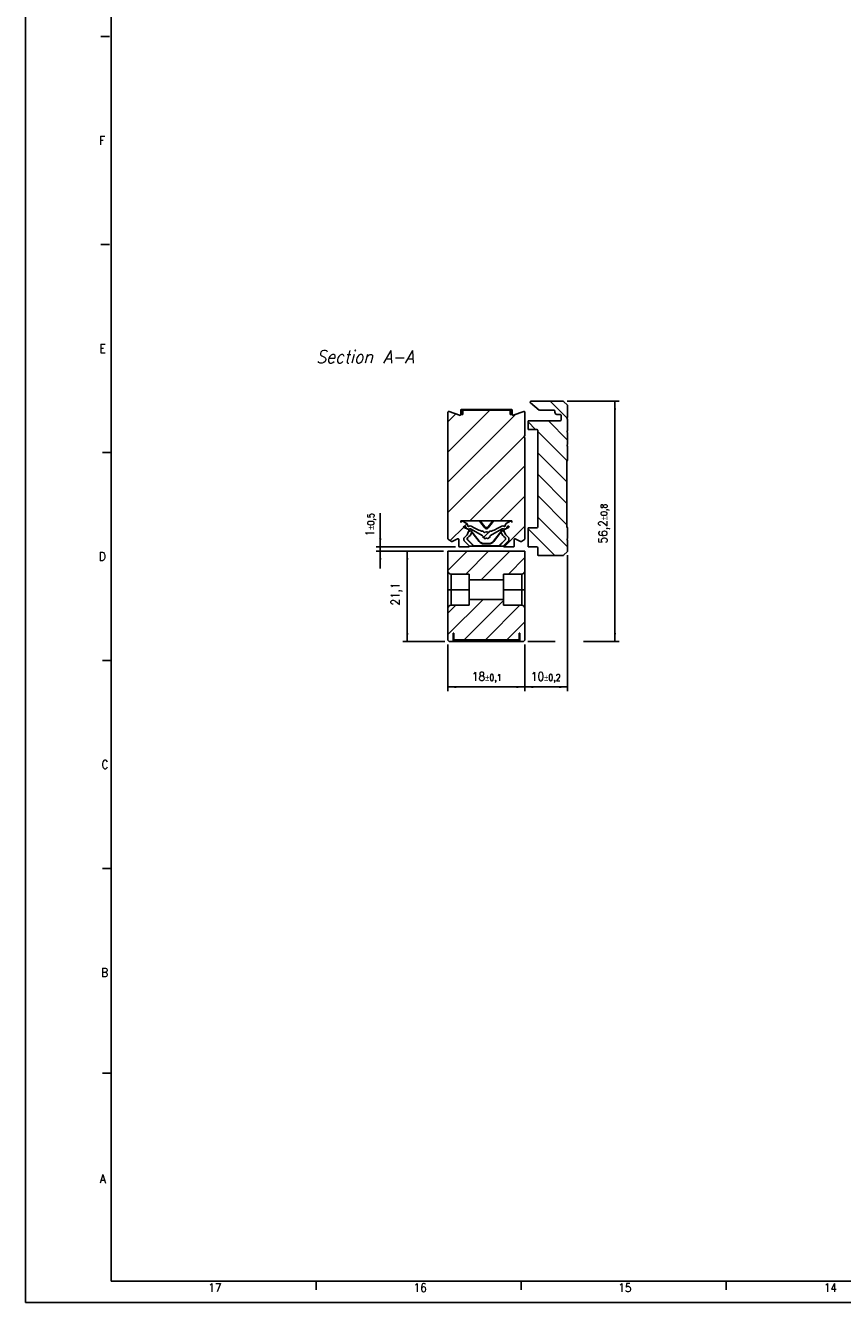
# Model space of a CAD drawing. Header units: millimetres. Extents: x -418 to 1275, y -151 to 443.
# Tile 1 of 47: x -418 to -227, y -151 to 148. Entities that reach past the tile are written whole.
import ezdxf

# ---------------------------------------------------------------- set-up
doc = ezdxf.new("R2010")
doc.units = ezdxf.units.MM
doc.layers.add('1', color=7, linetype='Continuous')
doc.styles.add('CONVERTER_11', font='txt.shx', dxfattribs={"width": 0.9, "oblique": 15})
doc.styles.add('CONVERTER_12', font='txt.shx', dxfattribs={"width": 0.9})
doc.dimstyles.new('ME10_DIM_10', dxfattribs={"dimtxt": 2, "dimasz": 2, "dimexe": 1, "dimexo": 1, "dimgap": 1, "dimtad": 1, "dimdsep": 46, "dimtxsty": 'CONVERTER_12', "dimsah": 1, "dimcen": 0.09, "dimclrd": 2, "dimclre": 2, "dimclrt": 2, "dimadec": 0, "dimazin": 0, "dimtol": 1, "dimtp": 0.8, "dimtm": 0.8, "dimtfac": 0.75, "dimtdec": 0, "dimtix": 1, "dimtmove": 0, "dimatfit": 3, "dimfxl": 1, "dimtolj": 1, "dimtzin": 0, "dimarcsym": 0})
doc.dimstyles.new('ME10_DIM_11', dxfattribs={"dimtxt": 2, "dimasz": 2, "dimexe": 1, "dimexo": 1, "dimgap": 1, "dimtad": 1, "dimdsep": 46, "dimtxsty": 'CONVERTER_12', "dimsah": 1, "dimcen": 0.09, "dimclrd": 2, "dimclre": 2, "dimclrt": 2, "dimadec": 0, "dimazin": 0, "dimtol": 1, "dimtp": 0.5, "dimtm": 0.5, "dimtfac": 0.75, "dimtdec": 0, "dimtix": 1, "dimtmove": 0, "dimatfit": 3, "dimfxl": 1, "dimtolj": 1, "dimtzin": 0, "dimarcsym": 0})
doc.dimstyles.new('ME10_DIM_12', dxfattribs={"dimtxt": 2, "dimasz": 2, "dimexe": 1, "dimexo": 1, "dimgap": 1, "dimtad": 1, "dimdsep": 46, "dimtxsty": 'CONVERTER_12', "dimsah": 1, "dimcen": 0.09, "dimclrd": 2, "dimclre": 2, "dimclrt": 2, "dimadec": 0, "dimazin": 0, "dimtfac": 1, "dimtdec": 4, "dimtix": 1, "dimtmove": 0, "dimatfit": 3, "dimfxl": 1, "dimtolj": 1, "dimtzin": 0, "dimarcsym": 0})
doc.dimstyles.new('ME10_DIM_13', dxfattribs={"dimtxt": 2, "dimasz": 2, "dimexe": 1, "dimexo": 1, "dimgap": 1, "dimtad": 1, "dimdsep": 46, "dimtxsty": 'CONVERTER_12', "dimsah": 1, "dimcen": 0.09, "dimclrd": 2, "dimclre": 2, "dimclrt": 2, "dimadec": 0, "dimazin": 0, "dimtol": 1, "dimtp": 0.2, "dimtm": 0.2, "dimtfac": 0.75, "dimtdec": 0, "dimtix": 1, "dimtmove": 0, "dimatfit": 3, "dimfxl": 1, "dimtolj": 1, "dimtzin": 0, "dimarcsym": 0})
doc.dimstyles.new('ME10_DIM_14', dxfattribs={"dimtxt": 2, "dimasz": 2, "dimexe": 1, "dimexo": 1, "dimgap": 1, "dimtad": 1, "dimdsep": 46, "dimtxsty": 'CONVERTER_12', "dimsah": 1, "dimcen": 0.09, "dimclrd": 2, "dimclre": 2, "dimclrt": 2, "dimadec": 0, "dimazin": 0, "dimtol": 1, "dimtp": 0.1, "dimtm": 0.1, "dimtfac": 0.75, "dimtdec": 0, "dimtix": 1, "dimtmove": 0, "dimatfit": 3, "dimfxl": 1, "dimtolj": 1, "dimtzin": 0, "dimarcsym": 0})
pattern_1 = [(45, (0, 0), (-2.5, 2.5), [])]

# ---------------------------------------------------------------- blocks, each defined once
blk = doc.blocks.new('SOPORTE_SV2__1', base_point=(-300.5, 24.25))
at = {"linetype": 'Continuous'}
h = blk.add_hatch(dxfattribs=at)
h.set_pattern_fill('_USER', color=3, scale=3.535534, angle=-45, pattern_type=0)
h.set_pattern_definition([(-45, (0, 0), (2.5, 2.5), [])])
edge = h.paths.add_edge_path()
edge.add_arc((-292.33, 24.45), 0.2, 270, 315)
edge.add_line((-292.19, 24.31), (-291.31, 25.19))
edge.add_arc((-291.45, 25.33), 0.2, 315, 360)
edge.add_line((-291.25, 25.33), (-291.25, 27.85))
edge.add_line((-291.25, 27.85), (-291.45, 28.05))
edge.add_line((-291.45, 28.05), (-291.25, 28.25))
edge.add_line((-291.25, 28.25), (-291.25, 30.75))
edge.add_line((-291.25, 30.75), (-291.45, 30.95))
edge.add_line((-291.45, 30.95), (-291.45, 46.35))
edge.add_line((-291.45, 46.35), (-291.25, 46.55))
edge.add_line((-291.25, 46.55), (-291.25, 49.85))
edge.add_line((-291.25, 49.85), (-291.45, 50.05))
edge.add_line((-291.45, 50.05), (-291.25, 50.25))
edge.add_line((-291.25, 50.25), (-291.25, 53))
edge.add_line((-291.25, 53), (-291.45, 53.2))
edge.add_line((-291.45, 53.2), (-291.25, 53.4))
edge.add_line((-291.25, 53.4), (-291.25, 56.15))
edge.add_line((-291.25, 56.15), (-291.45, 56.35))
edge.add_line((-291.45, 56.35), (-291.25, 56.55))
edge.add_line((-291.25, 56.55), (-291.25, 59.26))
edge.add_arc((-291.45, 59.26), 0.2, 0, 45)
edge.add_line((-291.31, 59.41), (-292.19, 60.29))
edge.add_arc((-292.33, 60.15), 0.2, 45, 90)
edge.add_line((-292.33, 60.35), (-299.8, 60.35))
edge.add_arc((-299.8, 60.15), 0.2, 90, 230)
edge.add_line((-299.93, 59.99), (-297.9, 58.29))
edge.add_arc((-297.77, 58.45), 0.2, 230, 270)
edge.add_line((-297.77, 58.25), (-296.9, 58.25))
edge.add_line((-296.9, 58.25), (-294.45, 58.25))
edge.add_arc((-294.45, 58.05), 0.2, 0, 90, ccw=False)
edge.add_line((-294.25, 58.05), (-294.25, 57.75))
edge.add_arc((-293.75, 57.75), 0.5, 180, 270)
edge.add_line((-293.75, 57.25), (-293.6, 57.25))
edge.add_line((-293.6, 57.25), (-292.95, 57.25))
edge.add_arc((-292.95, 57.05), 0.2, 0, 90, ccw=False)
edge.add_line((-292.75, 57.05), (-292.75, 55.95))
edge.add_arc((-292.95, 55.95), 0.2, -90, 0, ccw=False)
edge.add_line((-292.95, 55.75), (-300.5, 55.75))
edge.add_line((-300.5, 55.75), (-300.5, 53.75))
edge.add_line((-300.5, 53.75), (-298.45, 53.75))
edge.add_arc((-298.45, 53.55), 0.2, 0, 90, ccw=False)
edge.add_line((-298.25, 53.55), (-298.25, 30.95))
edge.add_arc((-298.45, 30.95), 0.2, -90, 0, ccw=False)
edge.add_line((-298.45, 30.75), (-300.5, 30.75))
edge.add_line((-300.5, 30.75), (-300.5, 26.25))
edge.add_line((-300.5, 26.25), (-298.45, 26.25))
edge.add_arc((-298.45, 26.05), 0.2, 0, 90, ccw=False)
edge.add_line((-298.25, 26.05), (-298.25, 24.45))
edge.add_arc((-298.05, 24.45), 0.2, 180, 270)
edge.add_line((-298.05, 24.25), (-292.33, 24.25))
at = {"color": 7, "linetype": 'Continuous'}
for p, q in [((-297.9, 58.29), (-299.93, 59.99)), ((-292.33, 60.35), (-299.8, 60.35)), ((-291.31, 59.41), (-292.19, 60.29)), ((-297.77, 58.25), (-296.9, 58.25)), ((-296.9, 58.25), (-294.45, 58.25)), ((-294.25, 57.75), (-294.25, 58.05)), ((-293.6, 57.25), (-293.75, 57.25)), ((-292.95, 57.25), (-293.6, 57.25)), ((-292.75, 57.05), (-292.75, 55.95)), ((-291.25, 59.26), (-291.25, 56.55)), ((-300.5, 55.75), (-292.95, 55.75)), ((-300.5, 55.75), (-300.5, 53.75)), ((-291.25, 56.55), (-291.45, 56.35)), ((-291.45, 56.35), (-291.25, 56.15)), ((-291.25, 56.15), (-291.25, 53.4)), ((-300.5, 53.75), (-298.45, 53.75)), ((-298.25, 53.55), (-298.25, 30.95)), ((-291.25, 53.4), (-291.45, 53.2)), ((-291.45, 53.2), (-291.25, 53)), ((-291.25, 53), (-291.25, 50.25)), ((-291.25, 50.25), (-291.45, 50.05)), ((-291.45, 50.05), (-291.25, 49.85)), ((-291.25, 49.85), (-291.25, 46.55)), ((-291.25, 46.55), (-291.45, 46.35)), ((-291.45, 46.35), (-291.45, 30.95)), ((-300.5, 30.75), (-300.5, 26.25)), ((-298.45, 30.75), (-300.5, 30.75)), ((-291.45, 30.95), (-291.25, 30.75)), ((-291.25, 30.75), (-291.25, 28.25)), ((-291.25, 28.25), (-291.45, 28.05)), ((-291.45, 28.05), (-291.25, 27.85)), ((-291.25, 27.85), (-291.25, 25.33)), ((-298.45, 26.25), (-300.5, 26.25)), ((-298.25, 24.45), (-298.25, 26.05)), ((-298.05, 24.25), (-292.33, 24.25)), ((-292.19, 24.31), (-291.31, 25.19))]:
    blk.add_line(p, q, dxfattribs=at)
for centre, radius, start, end in [((-299.8, 60.15), 0.2, 90, 230), ((-292.33, 60.15), 0.2, 45, 90), ((-297.77, 58.45), 0.2, 230, 270), ((-294.45, 58.05), 0.2, 0, 90), ((-293.75, 57.75), 0.5, 180, 270), ((-292.95, 57.05), 0.2, 0, 90), ((-291.45, 59.26), 0.2, 0, 45), ((-292.95, 55.95), 0.2, 270, 0), ((-298.45, 53.55), 0.2, 0, 90), ((-298.45, 30.95), 0.2, 270, 0), ((-298.45, 26.05), 0.2, 0, 90), ((-298.05, 24.45), 0.2, 180, 270), ((-292.33, 24.45), 0.2, 270, 315), ((-291.45, 25.33), 0.2, 315, 360)]:
    blk.add_arc(centre, radius, start, end, dxfattribs=at)
blk = doc.blocks.new('CABEZA_RANURADA_REGLA_SV2__2', base_point=(-319.25, 4.15))
at = {"linetype": 'Continuous'}
h = blk.add_hatch(dxfattribs=at)
h.set_pattern_fill('_USER', color=3, scale=3.535534, angle=45, pattern_type=0)
h.set_pattern_definition(pattern_1)
edge = h.paths.add_edge_path()
edge.add_line((-306.25, 18.55), (-306.25, 19.9))
edge.add_line((-306.25, 19.9), (-302, 19.9))
edge.add_arc((-302, 20.65), 0.75, 270, 360)
edge.add_line((-301.25, 20.65), (-301.25, 25.25))
edge.add_line((-301.25, 25.25), (-319.25, 25.25))
edge.add_line((-319.25, 25.25), (-319.25, 20.65))
edge.add_arc((-318.5, 20.65), 0.75, 180, 270)
edge.add_line((-318.5, 19.9), (-314.25, 19.9))
edge.add_line((-314.25, 19.9), (-314.25, 18.55))
edge.add_line((-314.25, 18.55), (-306.25, 18.55))
h = blk.add_hatch(dxfattribs=at)
h.set_pattern_fill('_USER', color=3, scale=3.535534, angle=45, pattern_type=0)
h.set_pattern_definition(pattern_1)
edge = h.paths.add_edge_path()
edge.add_line((-318.05, 4.15), (-318.05, 6.05))
edge.add_line((-318.05, 6.05), (-317.9, 6.05))
edge.add_line((-317.9, 6.05), (-317.9, 4.55))
edge.add_line((-317.9, 4.55), (-302.6, 4.55))
edge.add_line((-302.6, 4.55), (-302.6, 6.05))
edge.add_line((-302.6, 6.05), (-302.45, 6.05))
edge.add_line((-302.45, 6.05), (-302.45, 4.15))
edge.add_line((-302.45, 4.15), (-301.55, 4.15))
edge.add_line((-301.55, 4.15), (-301.25, 4.45))
edge.add_line((-301.25, 4.45), (-301.25, 11.85))
edge.add_arc((-302, 11.85), 0.75, 0, 90)
edge.add_line((-302, 12.6), (-306.25, 12.6))
edge.add_line((-306.25, 12.6), (-306.25, 13.95))
edge.add_line((-306.25, 13.95), (-314.25, 13.95))
edge.add_line((-314.25, 13.95), (-314.25, 12.6))
edge.add_line((-314.25, 12.6), (-318.5, 12.6))
edge.add_arc((-318.5, 11.85), 0.75, 90, 180)
edge.add_line((-319.25, 11.85), (-319.25, 4.45))
edge.add_line((-319.25, 4.45), (-318.95, 4.15))
edge.add_line((-318.95, 4.15), (-318.05, 4.15))
at = {"color": 7, "linetype": 'Continuous'}
for p, q in [((-319.25, 20.65), (-319.25, 25.25)), ((-301.25, 25.25), (-319.25, 25.25)), ((-301.25, 25.25), (-301.25, 20.65)), ((-319.25, 16.25), (-319.25, 20.65)), ((-314.25, 19.9), (-318.5, 19.9)), ((-314.25, 19.9), (-314.25, 18.55)), ((-306.25, 18.55), (-314.25, 18.55)), ((-314.25, 18.55), (-314.25, 16.25)), ((-302, 19.9), (-306.25, 19.9)), ((-306.25, 19.9), (-306.25, 18.55)), ((-306.25, 18.55), (-306.25, 16.25)), ((-301.25, 20.65), (-301.25, 16.25)), ((-319.25, 16.25), (-318.5, 16.25)), ((-319.25, 11.85), (-319.25, 16.25)), ((-318.5, 16.25), (-314.25, 16.25)), ((-314.25, 16.25), (-314.25, 13.95)), ((-302, 16.25), (-306.25, 16.25)), ((-306.25, 16.25), (-306.25, 13.95)), ((-301.25, 16.25), (-302, 16.25)), ((-301.25, 16.25), (-301.25, 11.85)), ((-318.5, 12.6), (-314.25, 12.6)), ((-314.25, 13.95), (-306.25, 13.95)), ((-314.25, 13.95), (-314.25, 12.6)), ((-306.25, 13.95), (-306.25, 12.6)), ((-306.25, 12.6), (-302, 12.6)), ((-319.25, 4.45), (-319.25, 11.85)), ((-301.25, 11.85), (-301.25, 4.45)), ((-318.05, 4.15), (-318.05, 6.05)), ((-318.05, 6.05), (-317.9, 6.05)), ((-317.9, 4.55), (-317.9, 6.05)), ((-302.6, 6.05), (-302.45, 6.05)), ((-302.6, 6.05), (-302.6, 4.55)), ((-302.45, 6.05), (-302.45, 4.15)), ((-319.25, 4.45), (-318.95, 4.15)), ((-318.05, 4.15), (-318.95, 4.15)), ((-302.45, 4.15), (-318.05, 4.15)), ((-317.9, 4.55), (-302.6, 4.55)), ((-301.55, 4.15), (-302.45, 4.15)), ((-301.55, 4.15), (-301.25, 4.45))]:
    blk.add_line(p, q, dxfattribs=at)
at = {"color": 3, "linetype": 'Continuous'}
for p, q in [((-318.5, 16.25), (-318.5, 19.9)), ((-302, 19.9), (-302, 16.25)), ((-318.5, 12.6), (-318.5, 16.25)), ((-302, 16.25), (-302, 12.6))]:
    blk.add_line(p, q, dxfattribs=at)
at = {"color": 7, "linetype": 'Continuous'}
for centre, start, end in [((-318.5, 20.65), 180, 270), ((-302, 20.65), 270, 0), ((-318.5, 11.85), 90, 180), ((-302, 11.85), 0, 90)]:
    blk.add_arc(centre, 0.75, start, end, dxfattribs=at)
blk = doc.blocks.new('REGLA_SV2-570__3', base_point=(-319.25, 26.25))
at = {"linetype": 'Continuous'}
h = blk.add_hatch(dxfattribs=at)
h.set_pattern_fill('_USER', color=3, scale=5, angle=45, pattern_type=0)
h.set_pattern_definition([(45, (0, 0), (-3.535534, 3.535534), [])])
edge = h.paths.add_edge_path()
edge.add_arc((-316.91, 27.96), 0.2, 0, 115, ccw=False)
edge.add_line((-316.71, 27.96), (-316.71, 26.45))
edge.add_arc((-316.51, 26.45), 0.2, 180, 270)
edge.add_line((-316.51, 26.25), (-314.48, 26.25))
edge.add_arc((-314.48, 26.45), 0.2, 270, 360)
edge.add_arc((-314.48, 26.45), 0.2, 360, 405)
edge.add_line((-314.34, 26.59), (-315.44, 27.69))
edge.add_arc((-315.3, 27.84), 0.2, 180, 225, ccw=False)
edge.add_line((-315.5, 27.84), (-315.5, 28.3))
edge.add_arc((-315.3, 28.3), 0.2, 125.136, 180, ccw=False)
edge.add_arc((-316.91, 30.59), 2.6, 305.136, 344.7656)
edge.add_arc((-316.91, 30.59), 2.6, 344.7656, 349.3965)
edge.add_arc((-314.55, 30.14), 0.2, 349.3965, 422)
edge.add_line((-314.46, 30.32), (-315.57, 30.91))
edge.add_line((-315.57, 30.91), (-315.53, 31.01))
edge.add_arc((-315.33, 30.93), 0.213, 60, 160, ccw=False)
edge.add_line((-315.23, 31.12), (-315.16, 31.08))
edge.add_arc((-315.26, 30.89), 0.213, -6.3865, 60, ccw=False)
edge.add_arc((-314.77, 30.84), 0.284, 173.6135, 240)
edge.add_line((-314.91, 30.59), (-314.79, 30.52))
edge.add_arc((-314.44, 31.14), 0.709, 240, 295.0938)
edge.add_arc((-314.05, 30.3), 0.213, 60, 115.0938, ccw=False)
edge.add_line((-313.94, 30.49), (-311.05, 28.82))
edge.add_line((-311.05, 28.82), (-311.2, 28.73))
edge.add_line((-311.2, 28.73), (-310.54, 28.19))
edge.add_line((-310.54, 28.19), (-310.25, 28.36))
edge.add_line((-310.25, 28.36), (-309.96, 28.19))
edge.add_line((-309.96, 28.19), (-309.3, 28.73))
edge.add_line((-309.3, 28.73), (-309.45, 28.82))
edge.add_line((-309.45, 28.82), (-306.56, 30.49))
edge.add_arc((-306.45, 30.3), 0.213, 64.9062, 120, ccw=False)
edge.add_arc((-306.06, 31.14), 0.709, 244.9062, 300)
edge.add_line((-305.71, 30.52), (-305.59, 30.59))
edge.add_arc((-305.73, 30.84), 0.284, 300, 366.3865)
edge.add_arc((-305.24, 30.89), 0.213, 120, 186.3865, ccw=False)
edge.add_line((-305.34, 31.08), (-305.27, 31.12))
edge.add_arc((-305.17, 30.93), 0.213, 20, 120, ccw=False)
edge.add_line((-304.97, 31.01), (-304.93, 30.91))
edge.add_line((-304.93, 30.91), (-306.04, 30.32))
edge.add_arc((-305.95, 30.14), 0.2, 118, 190.6035)
edge.add_arc((-303.59, 30.59), 2.6, 190.6035, 195.2344)
edge.add_arc((-303.59, 30.59), 2.6, 195.2344, 234.864)
edge.add_arc((-305.2, 28.3), 0.2, 0, 54.864, ccw=False)
edge.add_line((-305, 28.3), (-305, 27.84))
edge.add_arc((-305.2, 27.84), 0.2, 315, 360, ccw=False)
edge.add_line((-305.06, 27.69), (-306.16, 26.59))
edge.add_arc((-306.02, 26.45), 0.2, 135, 180)
edge.add_arc((-306.02, 26.45), 0.2, 180, 270)
edge.add_line((-306.02, 26.25), (-303.99, 26.25))
edge.add_arc((-303.99, 26.45), 0.2, 270, 360)
edge.add_line((-303.79, 26.45), (-303.79, 27.96))
edge.add_arc((-303.59, 27.96), 0.2, 65, 180, ccw=False)
edge.add_line((-303.51, 28.14), (-302.25, 27.55))
edge.add_arc((-302.17, 27.74), 0.2, 245, 300)
edge.add_line((-302.07, 27.56), (-301.35, 27.98))
edge.add_arc((-301.45, 28.15), 0.2, 300, 360)
edge.add_line((-301.25, 28.15), (-301.25, 51.85))
edge.add_arc((-301.25, 52.05), 0.2, 90, 270, ccw=False)
edge.add_line((-301.25, 52.25), (-301.25, 57.76))
edge.add_arc((-301.45, 57.76), 0.2, 0, 110)
edge.add_line((-301.52, 57.95), (-303.98, 57.05))
edge.add_arc((-304.05, 57.24), 0.2, 180, 290, ccw=False)
edge.add_line((-304.25, 57.24), (-304.25, 57.25))
edge.add_line((-304.25, 57.25), (-304.5, 57.25))
edge.add_line((-304.5, 57.25), (-304.71, 57.25))
edge.add_line((-304.71, 57.25), (-304.71, 58.25))
edge.add_line((-304.71, 58.25), (-315.79, 58.25))
edge.add_line((-315.79, 58.25), (-315.79, 57.25))
edge.add_line((-315.79, 57.25), (-316, 57.25))
edge.add_line((-316, 57.25), (-316.25, 57.25))
edge.add_line((-316.25, 57.25), (-316.25, 57.24))
edge.add_arc((-316.45, 57.24), 0.2, 250, 360, ccw=False)
edge.add_line((-316.52, 57.05), (-318.98, 57.95))
edge.add_arc((-319.05, 57.76), 0.2, 70, 180)
edge.add_line((-319.25, 57.76), (-319.25, 28.15))
edge.add_arc((-319.05, 28.15), 0.2, 180, 240)
edge.add_line((-319.15, 27.98), (-318.43, 27.56))
edge.add_arc((-318.33, 27.74), 0.2, 240, 295)
edge.add_line((-318.25, 27.55), (-316.99, 28.14))
edge = h.paths.add_edge_path(flags=16)
edge.add_arc((-315.95, 32.1), 0.213, 60, 166.5363)
edge.add_line((-316.16, 32.15), (-316.2, 31.96))
edge.add_line((-316.2, 31.96), (-316.2, 32.36))
edge.add_line((-316.2, 32.36), (-311.75, 32.36))
edge.add_line((-311.75, 32.36), (-308.75, 32.36))
edge.add_line((-308.75, 32.36), (-304.3, 32.36))
edge.add_line((-304.3, 32.36), (-304.3, 31.96))
edge.add_line((-304.3, 31.96), (-304.34, 32.15))
edge.add_arc((-304.55, 32.1), 0.213, 13.4637, 120)
edge.add_line((-304.66, 32.29), (-305.65, 31.72))
edge.add_arc((-305.43, 31.35), 0.426, 120, 189.5572)
edge.add_arc((-306.05, 31.25), 0.203, -129.0184, 9.5572, ccw=False)
edge.add_arc((-306.45, 30.76), 0.426, 50.9816, 121.1654)
edge.add_arc((-314.04, 43.31), 14.25, 290.2931, 301.1654, ccw=False)
edge.add_arc((-309.17, 30.15), 0.213, 241.2506, 290.2931, ccw=False)
edge.add_arc((-309.38, 29.78), 0.206, 61.2506, 171.3846)
edge.add_arc((-309.78, 29.84), 0.206, 227.7397, 351.3846, ccw=False)
edge.add_arc((-310.13, 29.47), 0.305, 47.7397, 114.0902)
edge.add_arc((-310.37, 29.47), 0.305, 65.9098, 132.2603)
edge.add_arc((-310.72, 29.84), 0.206, 188.6154, 312.2603, ccw=False)
edge.add_arc((-311.12, 29.78), 0.206, 8.6154, 118.7494)
edge.add_arc((-311.33, 30.15), 0.213, 249.7069, 298.7494, ccw=False)
edge.add_arc((-306.46, 43.31), 14.25, 238.8346, 249.7069, ccw=False)
edge.add_arc((-314.05, 30.76), 0.426, 58.8346, 129.0184)
edge.add_arc((-314.45, 31.25), 0.203, 170.4428, 309.0184, ccw=False)
edge.add_arc((-315.07, 31.35), 0.426, 350.4428, 420)
edge.add_line((-314.85, 31.72), (-315.84, 32.29))
at = {"color": 7, "linetype": 'Continuous'}
for p, q in [((-319.25, 57.76), (-319.25, 28.15)), ((-318.98, 57.95), (-316.52, 57.05)), ((-316.25, 57.25), (-316.25, 58.25)), ((-316, 57.25), (-316.25, 57.25)), ((-316.25, 57.24), (-316.25, 57.25)), ((-314.5, 58.45), (-316.05, 58.45)), ((-316, 57.25), (-316, 58.25)), ((-316, 58.25), (-315.79, 58.25)), ((-315.79, 57.25), (-316, 57.25)), ((-315.79, 57.25), (-315.79, 58.25)), ((-304.71, 58.25), (-315.79, 58.25)), ((-314.5, 58.45), (-306, 58.45)), ((-304.45, 58.45), (-306, 58.45)), ((-304.71, 57.25), (-304.71, 58.25)), ((-304.71, 58.25), (-304.5, 58.25)), ((-304.5, 57.25), (-304.71, 57.25)), ((-304.5, 57.25), (-304.5, 58.25)), ((-304.25, 57.25), (-304.5, 57.25)), ((-304.25, 57.25), (-304.25, 58.25)), ((-304.25, 57.24), (-304.25, 57.25)), ((-303.98, 57.05), (-301.52, 57.95)), ((-301.25, 52.25), (-301.25, 57.76)), ((-301.25, 28.15), (-301.25, 51.85)), ((-316.2, 31.96), (-316.2, 32.36)), ((-311.75, 32.36), (-316.2, 32.36)), ((-316.2, 31.96), (-316.16, 32.15)), ((-315.84, 32.29), (-314.85, 31.72)), ((-315.53, 31.01), (-315.57, 30.91)), ((-314.46, 30.32), (-315.57, 30.91)), ((-315.16, 31.08), (-315.23, 31.12)), ((-314.79, 30.52), (-314.91, 30.59)), ((-313.91, 30.08), (-314.4, 29.9)), ((-313.89, 30.13), (-314.39, 29.95)), ((-311.05, 28.82), (-313.94, 30.49)), ((-313.89, 30.13), (-313.91, 30.08)), ((-313.64, 29.74), (-313.91, 30.08)), ((-311.93, 27.62), (-313.89, 30.13)), ((-311.75, 32.36), (-311.5, 32.08)), ((-308.75, 32.36), (-311.75, 32.36)), ((-311.56, 31.88), (-310.64, 30.71)), ((-311.5, 32.08), (-310.64, 30.98)), ((-309, 32.08), (-309.86, 30.98)), ((-308.94, 31.88), (-309.86, 30.71)), ((-306.56, 30.49), (-309.45, 28.82)), ((-308.75, 32.36), (-309, 32.08)), ((-304.3, 32.36), (-308.75, 32.36)), ((-308.57, 27.62), (-306.61, 30.13)), ((-306.86, 29.74), (-306.59, 30.08)), ((-306.61, 30.13), (-306.11, 29.95)), ((-306.61, 30.13), (-306.59, 30.08)), ((-306.59, 30.08), (-306.1, 29.9)), ((-304.93, 30.91), (-306.04, 30.32)), ((-305.59, 30.59), (-305.71, 30.52)), ((-305.65, 31.72), (-304.66, 32.29)), ((-305.27, 31.12), (-305.34, 31.08)), ((-304.93, 30.91), (-304.97, 31.01)), ((-304.34, 32.15), (-304.3, 31.96)), ((-304.3, 32.36), (-304.3, 31.96)), ((-318.43, 27.56), (-319.15, 27.98)), ((-316.99, 28.14), (-318.25, 27.55)), ((-316.71, 26.45), (-316.71, 27.96)), ((-315.5, 28.3), (-315.5, 27.84)), ((-315.44, 27.69), (-314.34, 26.59)), ((-314.75, 28.39), (-314.75, 28)), ((-314.75, 28), (-314.7, 28.02)), ((-314.75, 28), (-313.2, 26.45)), ((-314.7, 28.42), (-314.7, 28.02)), ((-314.7, 28.02), (-313.18, 26.5)), ((-311.98, 27.53), (-313.66, 29.68)), ((-311.2, 28.73), (-311.05, 28.82)), ((-310.54, 28.19), (-311.2, 28.73)), ((-310.79, 26.95), (-309.71, 26.95)), ((-310.75, 27.05), (-309.75, 27.05)), ((-310.25, 28.36), (-310.54, 28.19)), ((-309.96, 28.19), (-310.25, 28.36)), ((-309.3, 28.73), (-309.96, 28.19)), ((-309.45, 28.82), (-309.3, 28.73)), ((-308.52, 27.53), (-306.84, 29.68)), ((-305.8, 28.02), (-307.32, 26.5)), ((-305.75, 28), (-307.3, 26.45)), ((-306.16, 26.59), (-305.06, 27.69)), ((-305.8, 28.42), (-305.8, 28.02)), ((-305.75, 28), (-305.8, 28.02)), ((-305.75, 28.39), (-305.75, 28)), ((-305, 27.84), (-305, 28.3)), ((-303.79, 27.96), (-303.79, 26.45)), ((-302.25, 27.55), (-303.51, 28.14)), ((-301.35, 27.98), (-302.07, 27.56)), ((-314.48, 26.25), (-316.51, 26.25)), ((-313.2, 26.45), (-314.28, 26.45)), ((-313.2, 26.45), (-313.18, 26.5)), ((-307.3, 26.45), (-313.2, 26.45)), ((-307.32, 26.5), (-313.18, 26.5)), ((-307.3, 26.45), (-307.32, 26.5)), ((-306.22, 26.45), (-307.3, 26.45)), ((-303.99, 26.25), (-306.02, 26.25))]:
    blk.add_line(p, q, dxfattribs=at)
at = {"color": 3, "linetype": 'Continuous'}
for p, q in [((-314.5, 58.25), (-314.5, 58.45)), ((-306, 58.25), (-306, 58.45)), ((-311.56, 31.88), (-311.5, 32.08)), ((-310.64, 30.71), (-310.64, 30.98)), ((-309.86, 30.71), (-309.86, 30.98)), ((-308.94, 31.88), (-309, 32.08)), ((-311.93, 27.62), (-311.98, 27.53)), ((-310.75, 27.05), (-310.79, 26.95)), ((-309.75, 27.05), (-309.71, 26.95)), ((-308.57, 27.62), (-308.52, 27.53))]:
    blk.add_line(p, q, dxfattribs=at)
at = {"color": 7, "linetype": 'Continuous'}
for centre, radius, start, end in [((-319.05, 57.76), 0.2, 70, 180), ((-316.45, 57.24), 0.2, 250, 0), ((-316.05, 58.25), 0.2, 90, 180), ((-304.45, 58.25), 0.2, 360, 90), ((-304.05, 57.24), 0.2, 180, 290), ((-301.45, 57.76), 0.2, 0, 110), ((-301.25, 52.05), 0.2, 90, 270), ((-315.95, 32.1), 0.213, 60, 166.5363), ((-315.33, 30.93), 0.213, 60, 160), ((-316.91, 30.59), 2.6, 305.136, 344.7656), ((-315.26, 30.89), 0.213, 353.6135, 60), ((-314.77, 30.84), 0.284, 173.6135, 240), ((-315.07, 31.35), 0.426, 350.4428, 60), ((-314.44, 31.14), 0.709, 240, 295.0938), ((-314.45, 31.25), 0.203, 170.4428, 309.0184), ((-314.55, 30.14), 0.2, 349.3965, 62), ((-316.91, 30.59), 2.6, 344.7656, 349.3965), ((-314.05, 30.76), 0.426, 58.8346, 129.0184), ((-314.05, 30.3), 0.213, 60, 115.0938), ((-306.46, 43.31), 14.25, 238.8346, 249.7069), ((-313.92, 30.03), 3, 38, 50.9129), ((-311.33, 30.15), 0.213, 249.7069, 298.7494), ((-311.12, 29.78), 0.206, 8.6154, 118.7494), ((-310.25, 31.29), 0.5, 218, 322), ((-310.25, 31.02), 0.5, 218, 322), ((-309.38, 29.78), 0.206, 61.2506, 171.3846), ((-309.17, 30.15), 0.213, 241.2506, 290.2931), ((-314.04, 43.31), 14.25, 290.2931, 301.1654), ((-306.58, 30.03), 3, 129.0871, 142), ((-306.45, 30.76), 0.426, 50.9816, 121.1654), ((-306.45, 30.3), 0.213, 64.9062, 120), ((-306.06, 31.14), 0.709, 244.9062, 300), ((-306.05, 31.25), 0.203, 230.9816, 9.5572), ((-305.95, 30.14), 0.2, 118, 190.6035), ((-303.59, 30.59), 2.6, 190.6035, 195.2344), ((-303.59, 30.59), 2.6, 195.2344, 234.864), ((-305.43, 31.35), 0.426, 120, 189.5572), ((-305.73, 30.84), 0.284, 300, 6.3865), ((-305.24, 30.89), 0.213, 120, 186.3865), ((-305.17, 30.93), 0.213, 20, 120), ((-304.55, 32.1), 0.213, 13.4637, 120), ((-319.05, 28.15), 0.2, 180, 240), ((-318.33, 27.74), 0.2, 240, 295), ((-316.91, 27.96), 0.2, 0, 115), ((-315.3, 28.3), 0.2, 125.136, 180), ((-315.3, 27.84), 0.2, 180, 225), ((-316, 30.55), 2.5, 300, 301.3957), ((-316, 30.55), 2.5, 301.3957, 339.5506), ((-316, 30.55), 2.5, 339.5506, 340.9699), ((-310.79, 28.45), 1.5, 218, 270), ((-310.75, 28.55), 1.5, 218, 270), ((-310.72, 29.84), 0.206, 188.6154, 312.2603), ((-310.37, 29.47), 0.305, 65.9098, 132.2603), ((-310.13, 29.47), 0.305, 47.7397, 114.0902), ((-309.78, 29.84), 0.206, 227.7397, 351.3846), ((-309.75, 28.55), 1.5, 270, 322), ((-309.71, 28.45), 1.5, 270, 322), ((-304.5, 30.55), 2.5, 199.0301, 200.4494), ((-304.5, 30.55), 2.5, 200.4494, 238.6043), ((-304.5, 30.55), 2.5, 238.6043, 240), ((-305.2, 28.3), 0.2, 0, 54.864), ((-305.2, 27.84), 0.2, 315, 0), ((-303.59, 27.96), 0.2, 65, 180), ((-302.17, 27.74), 0.2, 245, 300), ((-301.45, 28.15), 0.2, 300, 0), ((-316.51, 26.45), 0.2, 180, 270), ((-314.48, 26.45), 0.2, 270, 360), ((-314.48, 26.45), 0.2, 360, 45), ((-306.02, 26.45), 0.2, 135, 180), ((-306.02, 26.45), 0.2, 180, 270), ((-303.99, 26.45), 0.2, 270, 0)]:
    blk.add_arc(centre, radius, start, end, dxfattribs=at)
blk = doc.blocks.new('REGLA_SV2-570mm__4', base_point=(-319.25, 4.15))
for name, p in [('SOPORTE_SV2__1', (-300.5, 24.25)), ('REGLA_SV2-570__3', (-319.25, 26.25)), ('CABEZA_RANURADA_REGLA_SV2__2', (-319.25, 4.15))]:
    blk.add_blockref(name, p)
blk = doc.blocks.new('*D77')
at = {"layer": '1', "color": 2, "linetype": 'Continuous'}
for p, q in [((-291.33, 60.35), (-279.2, 60.35)), ((-280.2, 4.15), (-280.2, 60.35)), ((-300.55, 4.15), (-294.19, 4.15)), ((-287.51, 4.15), (-279.2, 4.15))]:
    blk.add_line(p, q, dxfattribs=at)
at = {"layer": '1', "color": 2}
for points in [[(-279.94, 58.35), (-280.46, 58.35), (-280.2, 60.35)], [(-280.46, 6.15), (-279.94, 6.15), (-280.2, 4.15)]]:
    blk.add_solid(points, dxfattribs=at)
at = {"layer": '1', "color": 2, "insert": (-281.4, 27.09), "char_height": 2, "attachment_point": 7, "rotation": 90, "line_spacing_factor": 0.60024, "style": 'CONVERTER_12'}
blk.add_mtext('\\C2;56,2\\C2;\\H1.5;{\\Fgdt;`}0,8', dxfattribs=at)
blk = doc.blocks.new('*D78')
at = {"layer": '1', "color": 2, "linetype": 'Continuous'}
for p, q in [((-335.07, 26.25), (-335.07, 34.16)), ((-317.51, 26.25), (-336.07, 26.25)), ((-320.25, 25.25), (-336.07, 25.25)), ((-335.07, 25.25), (-335.07, 26.25)), ((-335.07, 21.25), (-335.07, 25.25))]:
    blk.add_line(p, q, dxfattribs=at)
at = {"layer": '1', "color": 2}
for points in [[(-335.34, 28.25), (-334.81, 28.25), (-335.07, 26.25)], [(-334.81, 23.25), (-335.34, 23.25), (-335.07, 25.25)]]:
    blk.add_solid(points, dxfattribs=at)
at = {"layer": '1', "color": 2, "insert": (-336.07, 28.73), "char_height": 2, "attachment_point": 7, "rotation": 90, "line_spacing_factor": 0.60024, "style": 'CONVERTER_12'}
blk.add_mtext('\\C2;1\\C2;\\H1.5;{\\Fgdt;`}0,5', dxfattribs=at)
blk = doc.blocks.new('*D79')
at = {"layer": '1', "color": 2, "linetype": 'Continuous'}
for p, q in [((-320.25, 25.25), (-329.76, 25.25)), ((-328.76, 4.15), (-328.76, 25.25)), ((-319.95, 4.15), (-329.76, 4.15))]:
    blk.add_line(p, q, dxfattribs=at)
at = {"layer": '1', "color": 2}
for points in [[(-328.49, 23.25), (-329.02, 23.25), (-328.76, 25.25)], [(-329.02, 6.15), (-328.49, 6.15), (-328.76, 4.15)]]:
    blk.add_solid(points, dxfattribs=at)
at = {"layer": '1', "color": 2, "insert": (-329.96, 12.55), "char_height": 2, "attachment_point": 7, "rotation": 90, "line_spacing_factor": 0.60024, "style": 'CONVERTER_12'}
blk.add_mtext('21,1', dxfattribs=at)
blk = doc.blocks.new('*D80')
at = {"layer": '1', "color": 2, "linetype": 'Continuous'}
for p, q in [((-291.25, 24.33), (-291.25, -7.5)), ((-301.25, 3.45), (-301.25, -7.5)), ((-301.25, -6.5), (-291.25, -6.5))]:
    blk.add_line(p, q, dxfattribs=at)
at = {"layer": '1', "color": 2}
for points in [[(-299.25, -6.24), (-299.25, -6.77), (-301.25, -6.5)], [(-293.25, -6.77), (-293.25, -6.24), (-291.25, -6.5)]]:
    blk.add_solid(points, dxfattribs=at)
at = {"layer": '1', "color": 2, "insert": (-299.86, -5.5), "char_height": 2, "attachment_point": 7, "rotation": 0.0001, "line_spacing_factor": 0.60024, "style": 'CONVERTER_12'}
blk.add_mtext('\\C2;10\\C2;\\H1.5;{\\Fgdt;`}0,2', dxfattribs=at)
blk = doc.blocks.new('*D81')
at = {"layer": '1', "color": 2, "linetype": 'Continuous'}
for p, q in [((-319.25, 3.45), (-319.25, -7.5)), ((-301.25, 3.45), (-301.25, -7.5)), ((-319.25, -6.5), (-301.25, -6.5))]:
    blk.add_line(p, q, dxfattribs=at)
at = {"layer": '1', "color": 2}
for points in [[(-317.25, -6.24), (-317.25, -6.77), (-319.25, -6.5)], [(-303.25, -6.77), (-303.25, -6.24), (-301.25, -6.5)]]:
    blk.add_solid(points, dxfattribs=at)
at = {"layer": '1', "color": 2, "insert": (-313.64, -5.5), "char_height": 2, "attachment_point": 7, "rotation": 0.0001, "line_spacing_factor": 0.60024, "style": 'CONVERTER_12'}
blk.add_mtext('\\C2;18\\C2;\\H1.5;{\\Fgdt;`}0,1', dxfattribs=at)
blk = doc.blocks.new('_A1', base_point=(416.98, -145.5))
at = {"layer": '1', "color": 2, "linetype": 'Continuous'}
for p, q in [((-418.02, 443.5), (-418.02, -150.5)), ((-398.4, 145.7), (-400.4, 145.7)), ((-398.4, 97.03), (-400.4, 97.03)), ((-398.02, 48.37), (-400.02, 48.37)), ((-398.02, -0.3), (-400.02, -0.3)), ((-398.04, -48.97), (-400.04, -48.97)), ((-398.04, -96.83), (-400.04, -96.83)), ((-350.08, -145.55), (-350.08, -147.55)), ((-302.14, -145.55), (-302.14, -147.55)), ((-254.2, -145.55), (-254.2, -147.55)), ((-418.02, -150.5), (421.98, -150.5))]:
    blk.add_line(p, q, dxfattribs=at)
at = {"layer": '1', "color": 7, "linetype": 'Continuous'}
for p, q in [((-398.02, 438.5), (-398.02, -145.5)), ((-398.02, -145.5), (416.98, -145.5))]:
    blk.add_line(p, q, dxfattribs=at)
at = {"layer": '1', "color": 2, "char_height": 2, "attachment_point": 4, "line_spacing_factor": 1.20048, "style": 'CONVERTER_12'}
for s, insert in [('F', (-400.81, 121.37)), ('E', (-400.73, 72.7)), ('D', (-400.87, 24.03)), ('C', (-400.27, -24.63)), ('B', (-400.3, -73.3)), ('A', (-400.64, -121.57)), ('17', (-375.3, -147.05)), ('16', (-327.3, -147.05)), ('15', (-279.42, -147.05)), ('14', (-231.36, -147.05))]:
    blk.add_mtext(s, dxfattribs=dict(at, insert=insert))
blk = doc.blocks.new('B-B__5', base_point=(-305.25, 32.25))
blk.add_blockref('REGLA_SV2-570mm__4', (-319.25, 4.152))
at = {"layer": '1', "color": 7, "insert": (-338.65, 72.252), "char_height": 3, "attachment_point": 2, "line_spacing_factor": 1.20048, "style": 'CONVERTER_11'}
blk.add_mtext('Section A-A', dxfattribs=at)
at = {"layer": '1'}
for base, p1, p2, dimstyle, picture, middle in [((-280.199, 4.152), (-292.333, 60.348), (-301.55, 4.152), 'ME10_DIM_10', '*D77', (-282.299, 32.25)), ((-335.073, 25.252), (-316.508, 26.252), (-319.25, 25.252), 'ME10_DIM_11', '*D78', (-337.073, 31.445)), ((-328.758, 4.152), (-319.25, 25.252), (-318.95, 4.152), 'ME10_DIM_12', '*D79', (-330.858, 14.702))]:
    dim = blk.add_linear_dim(base=base, p1=p1, p2=p2, angle=90, dimstyle=dimstyle, dxfattribs=at)
    dim.commit()
    dim.dimension.update_dxf_attribs({"geometry": picture, "text_midpoint": middle, "text_rotation": 90})
for base, p1, p2, dimstyle, picture, middle in [((-301.25, -6.502), (-291.25, 25.33), (-301.25, 4.452), 'ME10_DIM_13', '*D80', (-296.25, -4.502)), ((-319.25, -6.502), (-301.25, 4.452), (-319.25, 4.452), 'ME10_DIM_14', '*D81', (-310.25, -4.502))]:
    dim = blk.add_linear_dim(base=base, p1=p1, p2=p2, dimstyle=dimstyle, dxfattribs=at)
    dim.commit()
    dim.dimension.update_dxf_attribs({"geometry": picture, "text_midpoint": middle, "text_rotation": 0.00014})

msp = doc.modelspace()

# ---------------------------------------------------------------- block references
for name, p in [('_A1', (416.98, -145.5)), ('B-B__5', (-305.25, 32.25))]:
    msp.add_blockref(name, p)

doc.saveas('drawing.dxf')
